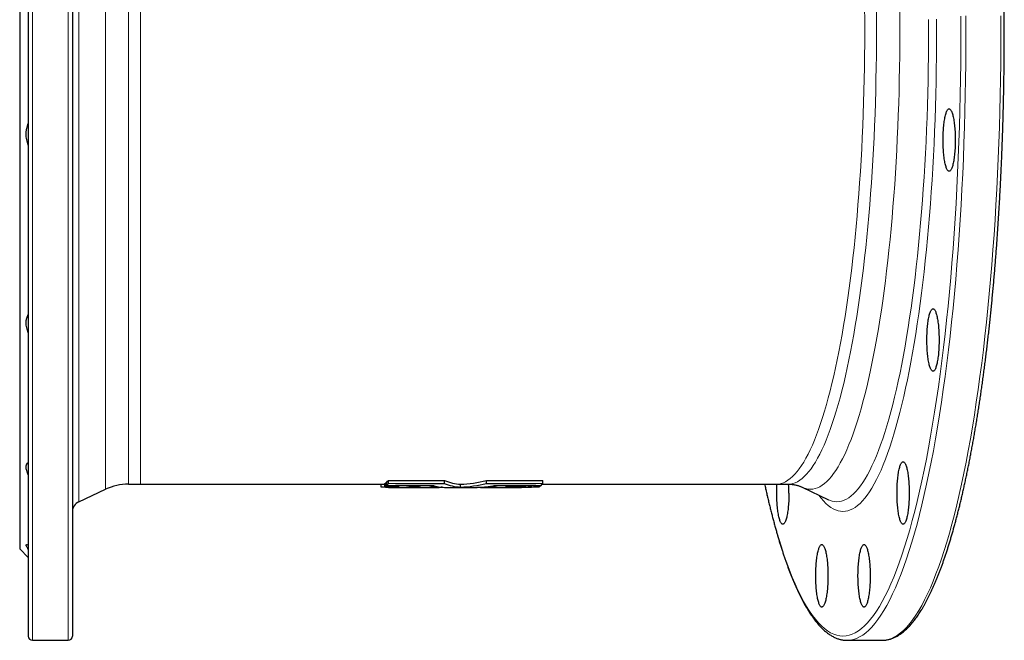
# Model space of a CAD drawing. Header units: millimetres. Extents: x -104 to 1086, y -338 to 935.
# Tile 1 of 3: x -104 to 353, y -338 to -50. Entities that reach past the tile are written whole.
import ezdxf

# ---------------------------------------------------------------- set-up
doc = ezdxf.new("R2010")
doc.units = ezdxf.units.MM

msp = doc.modelspace()

# ---------------------------------------------------------------- linework, layer by layer
at = {"color": 7, "linetype": 'Continuous', "lineweight": 25}
for p, q in [((-99.88, 224.82), (-99.88, -55.68)), ((-79.38, 224.82), (-79.38, -55.68)), ((-103.88, 184.32), (-103.88, -55.68)), ((-103.88, -55.68), (-103.88, -295.68)), ((-99.88, -55.68), (-99.88, -336.18)), ((-79.38, -55.68), (-79.38, -336.18)), ((66.22, -264.98), (66.49, -264.98)), ((66.22, -266.49), (66.22, -264.98)), ((66.49, -266.25), (66.49, -264.74)), ((67.19, -265.45), (67.19, -263.94)), ((93.29, -265.5), (93.29, -263.99)), ((112.74, -265.5), (112.74, -263.99)), ((138.84, -265.45), (138.84, -263.94)), ((-76.49, -273.84), (-64.03, -268.03)), ((-53.46, -265.68), (-47.89, -265.68)), ((-47.89, -265.68), (65.55, -265.68)), ((63.83, -267.06), (63.83, -265.68)), ((65.55, -266.93), (65.55, -265.43)), ((65.55, -266.93), (72.26, -266.94)), ((67.33, -267.18), (90.79, -267.18)), ((75.62, -267.17), (82.33, -267.17)), ((85.63, -266.51), (85.63, -266.27)), ((93.73, -267.18), (107.08, -267.18)), ((100.66, -267.17), (100.66, -265.67)), ((110.01, -267.18), (117.62, -267.18)), ((117.62, -267.17), (118.65, -267.17)), ((118.46, -266.51), (118.46, -266.28)), ((118.65, -267.17), (120, -267.17)), ((120, -267.18), (128.96, -267.18)), ((126.11, -266.51), (126.11, -266.26)), ((131.05, -266.5), (131.05, -266.26)), ((133.77, -267.06), (133.77, -267.03)), ((135.15, -266.94), (137.2, -266.93)), ((137.87, -266.49), (137.87, -266.25)), ((138.65, -265.68), (247.28, -265.68)), ((247.28, -265.68), (252.74, -265.68)), ((259.26, -267.11), (271.38, -272.9)), ((271.38, -272.9), (271.39, -272.9)), ((-103.88, -295.68), (-99.88, -299.68)), ((-97.88, -338.18), (-81.38, -338.18)), ((280.12, -338.18), (296.3, -338.18)), ((296.3, -338.18), (296.52, -338.18))]:
    msp.add_line(p, q, dxfattribs=at)
at = {"color": 8, "linetype": 'Continuous', "lineweight": 18}
for p, q in [((-97.88, 226.82), (-97.88, -55.68)), ((-81.38, 226.82), (-81.38, -55.68)), ((-76.49, 162.47), (-76.49, -55.68)), ((-64.03, -268.03), (-64.03, 156.66)), ((-53.46, 154.32), (-53.46, -265.68)), ((-47.89, 154.32), (-47.89, -55.68)), ((-97.88, -55.68), (-97.88, -338.18)), ((-81.38, -55.68), (-81.38, -338.18)), ((-76.49, -55.68), (-76.49, -273.84)), ((-47.89, -55.68), (-47.89, -265.68))]:
    msp.add_line(p, q, dxfattribs=at)
at = {"color": 8, "linetype": 'Continuous', "lineweight": 18, "flags": 128}
for points in [[(252.74, -265.68), (253.81, -265.61), (254.88, -265.4), (255.95, -265.04), (257.02, -264.53), (258.09, -263.89), (259.15, -263.1), (260.2, -262.17), (261.26, -261.1), (262.3, -259.88), (263.34, -258.53), (264.37, -257.04), (265.4, -255.41), (266.41, -253.64), (267.42, -251.74), (268.42, -249.7), (269.4, -247.53), (270.38, -245.23), (271.34, -242.8), (272.29, -240.24), (273.22, -237.55), (274.14, -234.74), (275.05, -231.81), (275.94, -228.75), (276.82, -225.58), (277.68, -222.29), (278.52, -218.89), (279.35, -215.37), (280.15, -211.75), (280.94, -208.01), (281.71, -204.18), (282.46, -200.24), (283.18, -196.2), (283.89, -192.07), (284.58, -187.84), (285.24, -183.52), (285.88, -179.12), (286.5, -174.63), (287.1, -170.06), (287.67, -165.41), (288.22, -160.68), (288.74, -155.89), (289.24, -151.02), (289.72, -146.09), (290.16, -141.1), (290.59, -136.05), (290.99, -130.94), (291.36, -125.78), (291.7, -120.58), (292.02, -115.33), (292.31, -110.04), (292.57, -104.71), (292.81, -99.35), (293.02, -93.95), (293.2, -88.54), (293.36, -83.1), (293.48, -77.64), (293.58, -72.16), (293.65, -66.68), (293.69, -61.18), (293.71, -55.68), (293.69, -50.19), (293.65, -44.69)], [(304.47, -44.57), (304.51, -50.13), (304.53, -55.68), (304.51, -61.24), (304.47, -66.8), (304.4, -72.34), (304.3, -77.88), (304.17, -83.4), (304.02, -88.9), (303.83, -94.38), (303.62, -99.83), (303.38, -105.26), (303.11, -110.64), (302.82, -115.99), (302.5, -121.3), (302.15, -126.57), (301.77, -131.78), (301.37, -136.94), (300.94, -142.05), (300.49, -147.1), (300.01, -152.09), (299.51, -157.01), (298.98, -161.86), (298.42, -166.63), (297.84, -171.33), (297.24, -175.96), (296.61, -180.5), (295.97, -184.95), (295.29, -189.32), (294.6, -193.59), (293.89, -197.77), (293.15, -201.85), (292.39, -205.83), (291.62, -209.71), (290.82, -213.49), (290, -217.15), (289.17, -220.71), (288.32, -224.15), (287.45, -227.47), (286.56, -230.68), (285.66, -233.77), (284.75, -236.74), (283.81, -239.58), (282.87, -242.29), (281.91, -244.88), (280.93, -247.34), (279.95, -249.67), (278.95, -251.86), (277.95, -253.92), (276.93, -255.85), (275.9, -257.63), (274.87, -259.28), (273.82, -260.79), (272.77, -262.16), (271.71, -263.39), (270.65, -264.47), (269.58, -265.41), (268.51, -266.21), (267.43, -266.86), (266.35, -267.37), (265.27, -267.74), (264.18, -267.95), (263.1, -268.03), (262.02, -267.95), (260.93, -267.74), (259.85, -267.37), (259.26, -267.11)], [(288.19, -44.69), (288.23, -50.19), (288.25, -55.68)], [(241.88, -265.68), (242.62, -268.98), (243.72, -273.67), (244.84, -278.22), (245.99, -282.61), (247.16, -286.85), (248.35, -290.93), (249.56, -294.85), (250.79, -298.6), (252.04, -302.19), (253.31, -305.61), (254.6, -308.86), (255.9, -311.93), (257.21, -314.83), (258.54, -317.55), (259.89, -320.1), (261.24, -322.46), (262.61, -324.63), (263.99, -326.63), (265.38, -328.43), (266.78, -330.06), (268.18, -331.49), (269.59, -332.73), (271.01, -333.78), (272.44, -334.65), (273.86, -335.32), (275.29, -335.8), (276.72, -336.09), (278.16, -336.18), (279.59, -336.09), (281.02, -335.8), (282.45, -335.32), (283.88, -334.65), (285.3, -333.78), (286.72, -332.73), (288.13, -331.49), (289.53, -330.06), (290.93, -328.43), (292.32, -326.63), (293.7, -324.63), (295.07, -322.46), (296.42, -320.1), (297.77, -317.55), (299.1, -314.83), (300.41, -311.93), (301.71, -308.86), (303, -305.61), (304.27, -302.19), (305.52, -298.6), (306.75, -294.85), (307.96, -290.93), (309.15, -286.85), (310.32, -282.61), (311.47, -278.22), (312.59, -273.67), (313.69, -268.98), (314.77, -264.14), (315.82, -259.15), (316.85, -254.03), (317.85, -248.77), (318.82, -243.38), (319.77, -237.85), (320.68, -232.21), (321.57, -226.44), (322.43, -220.56), (323.25, -214.56), (324.05, -208.46), (324.81, -202.25), (325.55, -195.93), (326.25, -189.53), (326.91, -183.03), (327.55, -176.44), (328.15, -169.77), (328.71, -163.03), (329.24, -156.21), (329.74, -149.32), (330.2, -142.36), (330.62, -135.35), (331.01, -128.28), (331.37, -121.17), (331.68, -114), (331.96, -106.8), (332.2, -99.56), (332.41, -92.3), (332.58, -85), (332.71, -77.69), (332.8, -70.36), (332.86, -63.03), (332.88, -55.68), (332.86, -48.34)], [(266.89, -270.76), (266.91, -270.78), (268.01, -272.22), (269.12, -273.5), (270.24, -274.64), (271.36, -275.63), (272.48, -276.46), (273.61, -277.15), (274.75, -277.68), (275.88, -278.06), (277.02, -278.29), (278.16, -278.37), (279.29, -278.29), (280.43, -278.06), (281.56, -277.68), (282.7, -277.15), (283.83, -276.46), (284.95, -275.63), (286.07, -274.64), (287.19, -273.5), (288.3, -272.22), (289.4, -270.78), (290.49, -269.2), (291.58, -267.47), (292.66, -265.6), (293.72, -263.58), (294.78, -261.42), (295.83, -259.12), (296.86, -256.68), (297.88, -254.1), (298.88, -251.38), (299.88, -248.54), (300.85, -245.56), (301.82, -242.44), (302.76, -239.21), (303.69, -235.84), (304.6, -232.35), (305.5, -228.74), (306.37, -225.02), (307.22, -221.17), (308.06, -217.21), (308.87, -213.15), (309.67, -208.97), (310.44, -204.69), (311.19, -200.31), (311.92, -195.83), (312.62, -191.25), (313.3, -186.58), (313.96, -181.82), (314.59, -176.97), (315.2, -172.04), (315.78, -167.03), (316.33, -161.94), (316.86, -156.78), (317.37, -151.55), (317.84, -146.26), (318.29, -140.9), (318.71, -135.49), (319.11, -130.02), (319.47, -124.5), (319.81, -118.93), (320.12, -113.32), (320.4, -107.67), (320.65, -101.98), (320.87, -96.27), (321.06, -90.52), (321.23, -84.75), (321.36, -78.96), (321.46, -73.16), (321.54, -67.34), (321.58, -61.51), (321.6, -55.68), (321.58, -49.86)], [(271.39, -272.9), (271.98, -273.17), (273.1, -273.54), (274.21, -273.76), (275.32, -273.84), (276.44, -273.76), (277.55, -273.54), (278.66, -273.17), (279.77, -272.64), (280.88, -271.97), (281.98, -271.15), (283.08, -270.19), (284.17, -269.07), (285.26, -267.81), (286.34, -266.41), (287.41, -264.85), (288.48, -263.16), (289.53, -261.33), (290.58, -259.35), (291.61, -257.23), (292.63, -254.98), (293.65, -252.59), (294.65, -250.06), (295.63, -247.4), (296.6, -244.61), (297.56, -241.69), (298.5, -238.64), (299.43, -235.47), (300.34, -232.17), (301.23, -228.76), (302.11, -225.22), (302.96, -221.57), (303.8, -217.8), (304.62, -213.93), (305.42, -209.94), (306.2, -205.85), (306.95, -201.66), (307.69, -197.36), (308.4, -192.97), (309.09, -188.49), (309.76, -183.91), (310.4, -179.25), (311.02, -174.5), (311.61, -169.67), (312.18, -164.76), (312.73, -159.78), (313.24, -154.72), (313.74, -149.6), (314.2, -144.42), (314.64, -139.17), (315.06, -133.86), (315.44, -128.51), (315.8, -123.1), (316.13, -117.64), (316.43, -112.15), (316.71, -106.61), (316.95, -101.04), (317.17, -95.44), (317.36, -89.81), (317.52, -84.16), (317.65, -78.49), (317.75, -72.8), (317.83, -67.1), (317.87, -61.4), (317.88, -55.68), (317.87, -49.97)], [(280.33, -338.18), (281.56, -338.09), (283, -337.8), (284.44, -337.31), (285.88, -336.64), (287.31, -335.77), (288.74, -334.71), (290.16, -333.45), (291.58, -332.01), (292.98, -330.38), (294.38, -328.56), (295.77, -326.55), (297.15, -324.36), (298.51, -321.98), (299.87, -319.42), (301.21, -316.68), (302.53, -313.76), (303.84, -310.67), (305.14, -307.39), (306.41, -303.95), (307.67, -300.34), (308.91, -296.56), (310.13, -292.61), (311.33, -288.5), (312.51, -284.23), (313.67, -279.81), (314.8, -275.23), (315.91, -270.5), (316.99, -265.62), (318.05, -260.6), (319.09, -255.44), (320.09, -250.14), (321.07, -244.71), (322.02, -239.15), (322.95, -233.47), (323.84, -227.66), (324.7, -221.73), (325.54, -215.69), (326.34, -209.55), (327.11, -203.29), (327.85, -196.93), (328.55, -190.48), (329.22, -183.94), (329.86, -177.3), (330.46, -170.59), (331.03, -163.79), (331.57, -156.92), (332.07, -149.99), (332.53, -142.98), (332.96, -135.92), (333.35, -128.8), (333.71, -121.63), (334.03, -114.42), (334.31, -107.17), (334.55, -99.88), (334.76, -92.56), (334.93, -85.21), (335.06, -77.85), (335.15, -70.47), (335.21, -63.08), (335.23, -55.68), (335.21, -48.29)], [(296.52, -338.18), (297.74, -338.09), (299.18, -337.8), (300.62, -337.31), (302.06, -336.64), (303.49, -335.77), (304.92, -334.71), (306.34, -333.45), (307.76, -332.01), (309.17, -330.38), (310.56, -328.56), (311.95, -326.55), (313.33, -324.36), (314.7, -321.98), (316.05, -319.42), (317.39, -316.68), (318.72, -313.76), (320.03, -310.67), (321.32, -307.39), (322.6, -303.95), (323.86, -300.34), (325.1, -296.56), (326.32, -292.61), (327.52, -288.5), (328.69, -284.23), (329.85, -279.81), (330.98, -275.23), (332.09, -270.5), (333.18, -265.62), (334.24, -260.6), (335.27, -255.44), (336.28, -250.14), (337.26, -244.71), (338.21, -239.15), (339.13, -233.47), (340.02, -227.66), (340.89, -221.73), (341.72, -215.69), (342.52, -209.55), (343.29, -203.29), (344.03, -196.93), (344.73, -190.48), (345.41, -183.94), (346.04, -177.3), (346.65, -170.59), (347.22, -163.79), (347.75, -156.92), (348.25, -149.99), (348.72, -142.98), (349.14, -135.92), (349.53, -128.8), (349.89, -121.63), (350.21, -114.42), (350.49, -107.17), (350.73, -99.88), (350.94, -92.56), (351.11, -85.21), (351.24, -77.85), (351.34, -70.47), (351.39, -63.08), (351.41, -55.68), (351.39, -48.29)], [(288.25, -55.68), (288.23, -61.18), (288.19, -66.68), (288.12, -72.16), (288.02, -77.64), (287.9, -83.1), (287.74, -88.54), (287.56, -93.95), (287.35, -99.35), (287.11, -104.71), (286.85, -110.04), (286.56, -115.33), (286.24, -120.58), (285.9, -125.78), (285.53, -130.94), (285.13, -136.05), (284.7, -141.1), (284.26, -146.09), (283.78, -151.02), (283.28, -155.89), (282.76, -160.68), (282.21, -165.41), (281.64, -170.06), (281.04, -174.63), (280.42, -179.12), (279.78, -183.52), (279.12, -187.84), (278.43, -192.07), (277.72, -196.2), (277, -200.24), (276.25, -204.18), (275.48, -208.01), (274.69, -211.75), (273.88, -215.37), (273.06, -218.89), (272.22, -222.29), (271.36, -225.58), (270.48, -228.75), (269.59, -231.81), (268.68, -234.74), (267.76, -237.55), (266.83, -240.24), (265.88, -242.8), (264.92, -245.23), (263.94, -247.53), (262.96, -249.7), (261.96, -251.74), (260.95, -253.64), (259.94, -255.41), (258.91, -257.04), (257.88, -258.53), (256.84, -259.88), (255.8, -261.1), (254.74, -262.17), (253.69, -263.1), (252.63, -263.89), (251.56, -264.53), (250.49, -265.04), (249.42, -265.4), (248.35, -265.61), (247.28, -265.68)]]:
    msp.add_lwpolyline(points, dxfattribs=at)
at = {"color": 7, "linetype": 'Continuous', "lineweight": 25, "flags": 128}
for points in [[(330.25, -105.92), (330.25, -106.73), (330.24, -107.53), (330.22, -108.33), (330.18, -109.12), (330.15, -109.9), (330.1, -110.67), (330.04, -111.42), (329.98, -112.16), (329.91, -112.88), (329.83, -113.57), (329.74, -114.25), (329.65, -114.89), (329.55, -115.51), (329.44, -116.1), (329.33, -116.66), (329.21, -117.18), (329.08, -117.67), (328.95, -118.13), (328.82, -118.54), (328.68, -118.92), (328.54, -119.26), (328.39, -119.55), (328.24, -119.81), (328.09, -120.02), (327.93, -120.18), (327.78, -120.31), (327.62, -120.39), (327.46, -120.42), (327.31, -120.41), (327.15, -120.35), (326.99, -120.25), (326.84, -120.11), (326.69, -119.92), (326.54, -119.69), (326.39, -119.41), (326.24, -119.09), (326.1, -118.74), (325.97, -118.34), (325.83, -117.91), (325.71, -117.43), (325.58, -116.93), (325.47, -116.39), (325.36, -115.81), (325.25, -115.21), (325.16, -114.57), (325.07, -113.91), (324.98, -113.23), (324.91, -112.52), (324.84, -111.79), (324.78, -111.05), (324.73, -110.29), (324.68, -109.51), (324.65, -108.72), (324.62, -107.93), (324.61, -107.13), (324.6, -106.32), (324.6, -105.52), (324.61, -104.71), (324.62, -103.91), (324.65, -103.12), (324.68, -102.33), (324.73, -101.55), (324.78, -100.79), (324.84, -100.05), (324.91, -99.32), (324.98, -98.61), (325.07, -97.93), (325.16, -97.27), (325.25, -96.63), (325.36, -96.03), (325.47, -95.46), (325.58, -94.91), (325.71, -94.41), (325.83, -93.93), (325.97, -93.5), (326.1, -93.1), (326.24, -92.75), (326.39, -92.43), (326.54, -92.16), (326.69, -91.92), (326.84, -91.73), (326.99, -91.59), (327.15, -91.49), (327.31, -91.43), (327.46, -91.42), (327.62, -91.46), (327.78, -91.53), (327.93, -91.66), (328.09, -91.82), (328.24, -92.03), (328.39, -92.29), (328.54, -92.58), (328.68, -92.92), (328.82, -93.3), (328.95, -93.71), (329.08, -94.17), (329.21, -94.66), (329.33, -95.18), (329.44, -95.74), (329.55, -96.33), (329.65, -96.95), (329.74, -97.59), (329.83, -98.27), (329.91, -98.96), (329.98, -99.68), (330.04, -100.42), (330.1, -101.17), (330.15, -101.94), (330.18, -102.72), (330.22, -103.51), (330.24, -104.31), (330.25, -105.11), (330.25, -105.92)], [(322.75, -198.74), (322.75, -199.55), (322.74, -200.35), (322.71, -201.15), (322.68, -201.94), (322.64, -202.72), (322.6, -203.49), (322.54, -204.25), (322.48, -204.98), (322.41, -205.7), (322.33, -206.4), (322.24, -207.07), (322.15, -207.72), (322.05, -208.34), (321.94, -208.93), (321.83, -209.48), (321.71, -210.01), (321.58, -210.5), (321.45, -210.95), (321.32, -211.37), (321.18, -211.74), (321.03, -212.08), (320.89, -212.38), (320.74, -212.63), (320.59, -212.84), (320.43, -213.01), (320.28, -213.13), (320.12, -213.21), (319.96, -213.24), (319.81, -213.23), (319.65, -213.18), (319.49, -213.07), (319.34, -212.93), (319.19, -212.74), (319.04, -212.51), (318.89, -212.23), (318.74, -211.92), (318.6, -211.56), (318.47, -211.16), (318.33, -210.73), (318.21, -210.26), (318.08, -209.75), (317.97, -209.21), (317.86, -208.63), (317.75, -208.03), (317.65, -207.4), (317.56, -206.74), (317.48, -206.05), (317.41, -205.34), (317.34, -204.62), (317.28, -203.87), (317.23, -203.11), (317.18, -202.33), (317.15, -201.55), (317.12, -200.75), (317.11, -199.95), (317.1, -199.15), (317.1, -198.34), (317.11, -197.54), (317.12, -196.73), (317.15, -195.94), (317.18, -195.15), (317.23, -194.38), (317.28, -193.62), (317.34, -192.87), (317.41, -192.14), (317.48, -191.44), (317.56, -190.75), (317.65, -190.09), (317.75, -189.46), (317.86, -188.85), (317.97, -188.28), (318.08, -187.74), (318.21, -187.23), (318.33, -186.76), (318.47, -186.32), (318.6, -185.93), (318.74, -185.57), (318.89, -185.25), (319.04, -184.98), (319.19, -184.75), (319.34, -184.56), (319.49, -184.41), (319.65, -184.31), (319.81, -184.26), (319.96, -184.25), (320.12, -184.28), (320.28, -184.36), (320.43, -184.48), (320.59, -184.65), (320.74, -184.86), (320.89, -185.11), (321.03, -185.41), (321.18, -185.74), (321.32, -186.12), (321.45, -186.54), (321.58, -186.99), (321.71, -187.48), (321.83, -188), (321.94, -188.56), (322.05, -189.15), (322.15, -189.77), (322.24, -190.42), (322.33, -191.09), (322.41, -191.79), (322.48, -192.5), (322.54, -193.24), (322.6, -194), (322.64, -194.76), (322.68, -195.55), (322.71, -196.34), (322.74, -197.13), (322.75, -197.94), (322.75, -198.74)], [(308.89, -269.79), (308.89, -270.59), (308.88, -271.4), (308.85, -272.2), (308.82, -272.99), (308.78, -273.77), (308.74, -274.54), (308.68, -275.29), (308.62, -276.03), (308.55, -276.75), (308.47, -277.44), (308.38, -278.11), (308.29, -278.76), (308.19, -279.38), (308.08, -279.97), (307.97, -280.53), (307.85, -281.05), (307.72, -281.54), (307.59, -282), (307.46, -282.41), (307.32, -282.79), (307.17, -283.13), (307.03, -283.42), (306.88, -283.67), (306.73, -283.89), (306.57, -284.05), (306.42, -284.17), (306.26, -284.25), (306.1, -284.29), (305.95, -284.28), (305.79, -284.22), (305.63, -284.12), (305.48, -283.97), (305.33, -283.79), (305.18, -283.55), (305.03, -283.28), (304.88, -282.96), (304.74, -282.61), (304.61, -282.21), (304.47, -281.77), (304.35, -281.3), (304.22, -280.79), (304.11, -280.25), (304, -279.68), (303.89, -279.07), (303.79, -278.44), (303.7, -277.78), (303.62, -277.1), (303.55, -276.39), (303.48, -275.66), (303.42, -274.92), (303.37, -274.15), (303.32, -273.38), (303.29, -272.59), (303.26, -271.8), (303.25, -271), (303.24, -270.19), (303.24, -269.39), (303.25, -268.58), (303.26, -267.78), (303.29, -266.98), (303.32, -266.2), (303.37, -265.42), (303.42, -264.66), (303.48, -263.92), (303.55, -263.19), (303.62, -262.48), (303.7, -261.8), (303.79, -261.14), (303.89, -260.5), (304, -259.9), (304.11, -259.32), (304.22, -258.78), (304.35, -258.27), (304.47, -257.8), (304.61, -257.37), (304.74, -256.97), (304.88, -256.61), (305.03, -256.3), (305.18, -256.02), (305.33, -255.79), (305.48, -255.6), (305.63, -255.46), (305.79, -255.36), (305.95, -255.3), (306.1, -255.29), (306.26, -255.32), (306.42, -255.4), (306.57, -255.52), (306.73, -255.69), (306.88, -255.9), (307.03, -256.15), (307.17, -256.45), (307.32, -256.79), (307.46, -257.16), (307.59, -257.58), (307.72, -258.03), (307.85, -258.52), (307.97, -259.05), (308.08, -259.61), (308.19, -260.2), (308.29, -260.82), (308.38, -261.46), (308.47, -262.13), (308.55, -262.83), (308.62, -263.55), (308.68, -264.29), (308.74, -265.04), (308.78, -265.81), (308.82, -266.59), (308.85, -267.38), (308.88, -268.18), (308.89, -268.98), (308.89, -269.79)], [(253.07, -269.79), (253.07, -270.59), (253.06, -271.4), (253.04, -272.2), (253, -272.99), (252.97, -273.77), (252.92, -274.54), (252.86, -275.29), (252.8, -276.03), (252.73, -276.75), (252.65, -277.44), (252.56, -278.11), (252.47, -278.76), (252.37, -279.38), (252.26, -279.97), (252.15, -280.53), (252.03, -281.05), (251.9, -281.54), (251.77, -282), (251.64, -282.41), (251.5, -282.79), (251.36, -283.13), (251.21, -283.42), (251.06, -283.67), (250.91, -283.89), (250.75, -284.05), (250.6, -284.17), (250.44, -284.25), (250.28, -284.29), (250.13, -284.28), (249.97, -284.22), (249.81, -284.12), (249.66, -283.97), (249.51, -283.79), (249.36, -283.55), (249.21, -283.28), (249.06, -282.96), (248.92, -282.61), (248.79, -282.21), (248.65, -281.77), (248.53, -281.3), (248.4, -280.79), (248.29, -280.25), (248.18, -279.68), (248.07, -279.07), (247.98, -278.44), (247.89, -277.78), (247.8, -277.1), (247.73, -276.39), (247.66, -275.66), (247.6, -274.92), (247.55, -274.15), (247.5, -273.38), (247.47, -272.59), (247.44, -271.8), (247.43, -271), (247.42, -270.19), (247.42, -269.39), (247.43, -268.58), (247.44, -267.78), (247.47, -266.98), (247.5, -266.2), (247.53, -265.68)], [(271.18, -308.24), (271.18, -309.04), (271.17, -309.85), (271.14, -310.64), (271.11, -311.44), (271.07, -312.22), (271.03, -312.99), (270.97, -313.74), (270.91, -314.48), (270.84, -315.19), (270.76, -315.89), (270.67, -316.56), (270.58, -317.21), (270.48, -317.83), (270.37, -318.42), (270.26, -318.98), (270.14, -319.5), (270.01, -319.99), (269.88, -320.44), (269.75, -320.86), (269.61, -321.24), (269.46, -321.57), (269.32, -321.87), (269.17, -322.12), (269.02, -322.33), (268.86, -322.5), (268.71, -322.62), (268.55, -322.7), (268.39, -322.74), (268.24, -322.72), (268.08, -322.67), (267.92, -322.57), (267.77, -322.42), (267.62, -322.23), (267.47, -322), (267.32, -321.73), (267.17, -321.41), (267.03, -321.05), (266.9, -320.66), (266.76, -320.22), (266.64, -319.75), (266.51, -319.24), (266.4, -318.7), (266.29, -318.13), (266.18, -317.52), (266.08, -316.89), (265.99, -316.23), (265.91, -315.55), (265.84, -314.84), (265.77, -314.11), (265.71, -313.36), (265.66, -312.6), (265.61, -311.83), (265.58, -311.04), (265.55, -310.25), (265.54, -309.44), (265.53, -308.64), (265.53, -307.83), (265.54, -307.03), (265.55, -306.23), (265.58, -305.43), (265.61, -304.65), (265.66, -303.87), (265.71, -303.11), (265.77, -302.36), (265.84, -301.64), (265.91, -300.93), (265.99, -300.24), (266.08, -299.58), (266.18, -298.95), (266.29, -298.35), (266.4, -297.77), (266.51, -297.23), (266.64, -296.72), (266.76, -296.25), (266.9, -295.82), (267.03, -295.42), (267.17, -295.06), (267.32, -294.75), (267.47, -294.47), (267.62, -294.24), (267.77, -294.05), (267.92, -293.91), (268.08, -293.81), (268.24, -293.75), (268.39, -293.74), (268.55, -293.77), (268.71, -293.85), (268.86, -293.97), (269.02, -294.14), (269.17, -294.35), (269.32, -294.6), (269.46, -294.9), (269.61, -295.24), (269.75, -295.61), (269.88, -296.03), (270.01, -296.48), (270.14, -296.97), (270.26, -297.5), (270.37, -298.06), (270.48, -298.64), (270.58, -299.26), (270.67, -299.91), (270.76, -300.58), (270.84, -301.28), (270.91, -302), (270.97, -302.73), (271.03, -303.49), (271.07, -304.26), (271.11, -305.04), (271.14, -305.83), (271.17, -306.63), (271.18, -307.43), (271.18, -308.24)], [(290.78, -308.24), (290.78, -309.04), (290.77, -309.85), (290.75, -310.64), (290.71, -311.44), (290.68, -312.22), (290.63, -312.99), (290.57, -313.74), (290.51, -314.48), (290.44, -315.19), (290.36, -315.89), (290.27, -316.56), (290.18, -317.21), (290.08, -317.83), (289.97, -318.42), (289.86, -318.98), (289.74, -319.5), (289.61, -319.99), (289.48, -320.44), (289.35, -320.86), (289.21, -321.24), (289.07, -321.57), (288.92, -321.87), (288.77, -322.12), (288.62, -322.33), (288.46, -322.5), (288.31, -322.62), (288.15, -322.7), (287.99, -322.74), (287.84, -322.72), (287.68, -322.67), (287.52, -322.57), (287.37, -322.42), (287.22, -322.23), (287.07, -322), (286.92, -321.73), (286.77, -321.41), (286.63, -321.05), (286.5, -320.66), (286.36, -320.22), (286.24, -319.75), (286.11, -319.24), (286, -318.7), (285.89, -318.13), (285.78, -317.52), (285.69, -316.89), (285.6, -316.23), (285.51, -315.55), (285.44, -314.84), (285.37, -314.11), (285.31, -313.36), (285.26, -312.6), (285.21, -311.83), (285.18, -311.04), (285.15, -310.25), (285.14, -309.44), (285.13, -308.64), (285.13, -307.83), (285.14, -307.03), (285.15, -306.23), (285.18, -305.43), (285.21, -304.65), (285.26, -303.87), (285.31, -303.11), (285.37, -302.36), (285.44, -301.64), (285.51, -300.93), (285.6, -300.24), (285.69, -299.58), (285.78, -298.95), (285.89, -298.35), (286, -297.77), (286.11, -297.23), (286.24, -296.72), (286.36, -296.25), (286.5, -295.82), (286.63, -295.42), (286.77, -295.06), (286.92, -294.75), (287.07, -294.47), (287.22, -294.24), (287.37, -294.05), (287.52, -293.91), (287.68, -293.81), (287.84, -293.75), (287.99, -293.74), (288.15, -293.77), (288.31, -293.85), (288.46, -293.97), (288.62, -294.14), (288.77, -294.35), (288.92, -294.6), (289.07, -294.9), (289.21, -295.24), (289.35, -295.61), (289.48, -296.03), (289.61, -296.48), (289.74, -296.97), (289.86, -297.5), (289.97, -298.06), (290.08, -298.64), (290.18, -299.26), (290.27, -299.91), (290.36, -300.58), (290.44, -301.28), (290.51, -302), (290.57, -302.73), (290.63, -303.49), (290.68, -304.26), (290.71, -305.04), (290.75, -305.83), (290.77, -306.63), (290.78, -307.43), (290.78, -308.24)], [(279.88, -338.18), (280.12, -338.18), (280.33, -338.18)]]:
    msp.add_lwpolyline(points, dxfattribs=at)
at = {"color": 7, "linetype": 'Continuous', "lineweight": 25}
for centre, radius, start, end in [((-53.46, -290.68), 25, 90, 115), ((181.67, -269.75), 71.4, 359.967, 3.2564), ((-74.38, -278.37), 5, 115, 180), ((-97.88, -336.18), 2, 180, 270), ((-81.38, -336.18), 2, 270, 0)]:
    msp.add_arc(centre, radius, start, end, dxfattribs=at)
for points, knots in [([(296.56, -338.18), (296.57, -338.18), (296.82, -338.18), (297.3, -338.15), (298.02, -338.08), (298.73, -337.96), (299.44, -337.8), (300.15, -337.6), (300.87, -337.36), (301.58, -337.08), (302.29, -336.76), (303, -336.4), (303.71, -336), (304.41, -335.55), (305.12, -335.06), (305.83, -334.53), (306.53, -333.95), (307.23, -333.34), (307.93, -332.68), (308.62, -331.98), (309.31, -331.24), (310, -330.46), (310.68, -329.64), (311.36, -328.78), (312.03, -327.88), (312.7, -326.94), (313.36, -325.97), (314.02, -324.95), (314.68, -323.9), (315.33, -322.81), (315.98, -321.68), (316.62, -320.52), (317.26, -319.31), (317.89, -318.07), (318.52, -316.8), (319.15, -315.49), (319.77, -314.14), (320.39, -312.75), (321, -311.33), (321.61, -309.88), (322.21, -308.38), (322.81, -306.86), (323.41, -305.29), (324, -303.7), (324.58, -302.06), (325.17, -300.4), (325.74, -298.69), (326.32, -296.96), (326.89, -295.19), (327.45, -293.39), (328.01, -291.55), (328.56, -289.68), (329.11, -287.78), (329.66, -285.84), (330.2, -283.87), (330.73, -281.87), (331.27, -279.84), (331.79, -277.77), (332.31, -275.68), (332.83, -273.55), (333.34, -271.39), (333.84, -269.21), (334.34, -266.99), (334.83, -264.74), (335.32, -262.46), (335.81, -260.15), (336.28, -257.82), (336.76, -255.45), (337.22, -253.06), (337.68, -250.64), (338.14, -248.19), (338.59, -245.71), (339.03, -243.21), (339.47, -240.68), (339.9, -238.12), (340.32, -235.54), (340.74, -232.93), (341.15, -230.29), (341.56, -227.64), (341.96, -224.95), (342.35, -222.25), (342.74, -219.52), (343.12, -216.76), (343.49, -213.99), (343.86, -211.19), (344.22, -208.36), (344.58, -205.52), (344.93, -202.66), (345.27, -199.77), (345.6, -196.86), (345.93, -193.94), (346.25, -190.99), (346.56, -188.03), (346.87, -185.04), (347.17, -182.04), (347.46, -179.02), (347.74, -175.98), (348.02, -172.93), (348.29, -169.85), (348.56, -166.76), (348.81, -163.66), (349.06, -160.54), (349.3, -157.41), (349.54, -154.26), (349.77, -151.09), (349.99, -147.92), (350.2, -144.73), (350.4, -141.52), (350.6, -138.31), (350.79, -135.08), (350.97, -131.84), (351.15, -128.59), (351.31, -125.33), (351.47, -122.06), (351.62, -118.79), (351.77, -115.5), (351.9, -112.2), (352.03, -108.9), (352.15, -105.58), (352.27, -102.26), (352.37, -98.94), (352.47, -95.61), (352.56, -92.27), (352.64, -88.93), (352.71, -85.58), (352.78, -82.23), (352.84, -78.87), (352.89, -75.51), (352.93, -72.15), (352.96, -68.78), (352.99, -65.42), (353.01, -62.05), (353.02, -58.68), (353.02, -55.31), (353.02, -51.94), (353.01, -48.57), (352.99, -45.21), (352.96, -41.84), (352.92, -38.48), (352.88, -35.12), (352.82, -31.76), (352.76, -28.4), (352.7, -25.05), (352.62, -21.7), (352.54, -18.36), (352.45, -15.03), (352.35, -11.69), (352.24, -8.37), (352.13, -5.05), (352, -1.74), (351.87, 1.56), (351.74, 4.86), (351.59, 8.14), (351.44, 11.42), (351.28, 14.69), (351.11, 17.94), (350.93, 21.19), (350.75, 24.43), (350.56, 27.65), (350.36, 30.86), (350.15, 34.06), (349.94, 37.25), (349.72, 40.42), (349.49, 43.58), (349.25, 46.73), (349.01, 49.86), (348.76, 52.98), (348.5, 56.08), (348.23, 59.16), (347.96, 62.23), (347.68, 65.28), (347.4, 68.32), (347.1, 71.33), (346.8, 74.33), (346.49, 77.31), (346.18, 80.27), (345.86, 83.22), (345.53, 86.14), (345.19, 89.04), (344.85, 91.92), (344.5, 94.78), (344.14, 97.62), (343.78, 100.43), (343.41, 103.23), (343.04, 106), (342.65, 108.75), (342.27, 111.47), (341.87, 114.18), (341.47, 116.85), (341.06, 119.51), (340.65, 122.13), (340.23, 124.74), (339.8, 127.31), (339.37, 129.86), (338.93, 132.39), (338.49, 134.88), (338.04, 137.35), (337.58, 139.8), (337.12, 142.21), (336.65, 144.6), (336.18, 146.96), (335.7, 149.29), (335.22, 151.59), (334.73, 153.86), (334.23, 156.1), (333.73, 158.31), (333.23, 160.49), (332.72, 162.64), (332.2, 164.76), (331.68, 166.85), (331.15, 168.91), (330.62, 170.93), (330.08, 172.93), (329.54, 174.89), (329, 176.82), (328.45, 178.71), (327.89, 180.57), (327.33, 182.4), (326.77, 184.2), (326.2, 185.96), (325.62, 187.69), (325.04, 189.38), (324.46, 191.04), (323.87, 192.66), (323.28, 194.25), (322.69, 195.81), (322.09, 197.33), (321.48, 198.81), (320.87, 200.26), (320.26, 201.67), (319.64, 203.04), (319.02, 204.38), (318.4, 205.69), (317.77, 206.95), (317.13, 208.19), (316.49, 209.38), (315.85, 210.54), (315.2, 211.65), (314.55, 212.74), (313.9, 213.78), (313.24, 214.79), (312.57, 215.76), (311.9, 216.69), (311.23, 217.58), (310.55, 218.43), (309.86, 219.25), (309.17, 220.02), (308.48, 220.75), (307.78, 221.45), (307.08, 222.1), (306.37, 222.71), (305.66, 223.28), (304.95, 223.81), (304.23, 224.3), (303.51, 224.74), (302.79, 225.14), (302.07, 225.5), (301.35, 225.81), (300.63, 226.08), (299.9, 226.31), (299.18, 226.49), (298.46, 226.64), (297.74, 226.74), (297.12, 226.8), (296.73, 226.8), (296.59, 226.81)], [0, 0, 0, 0, 0.000158, 0.003689, 0.007222, 0.010762, 0.014315, 0.017887, 0.021483, 0.025105, 0.028757, 0.032439, 0.036152, 0.039895, 0.043667, 0.047464, 0.051283, 0.055122, 0.058977, 0.062844, 0.066722, 0.070606, 0.074495, 0.078387, 0.082281, 0.086175, 0.090068, 0.093959, 0.097848, 0.101735, 0.105619, 0.109501, 0.11338, 0.117256, 0.12113, 0.125001, 0.12887, 0.132736, 0.1366, 0.140461, 0.144321, 0.148178, 0.152034, 0.155888, 0.15974, 0.163591, 0.16744, 0.171288, 0.175134, 0.178979, 0.182823, 0.186666, 0.190508, 0.194349, 0.198189, 0.202028, 0.205866, 0.209704, 0.21354, 0.217376, 0.221212, 0.225046, 0.22888, 0.232714, 0.236547, 0.24038, 0.244212, 0.248043, 0.251874, 0.255705, 0.259535, 0.263365, 0.267195, 0.271024, 0.274853, 0.278682, 0.28251, 0.286338, 0.290166, 0.293994, 0.297821, 0.301648, 0.305475, 0.309302, 0.313128, 0.316954, 0.320781, 0.324607, 0.328432, 0.332258, 0.336083, 0.339909, 0.343734, 0.347559, 0.351384, 0.355209, 0.359033, 0.362858, 0.366682, 0.370507, 0.374331, 0.378155, 0.381979, 0.385803, 0.389627, 0.393451, 0.397275, 0.401099, 0.404922, 0.408746, 0.41257, 0.416393, 0.420217, 0.42404, 0.427863, 0.431687, 0.43551, 0.439333, 0.443156, 0.446979, 0.450803, 0.454626, 0.458449, 0.462272, 0.466095, 0.469918, 0.473741, 0.477564, 0.481387, 0.48521, 0.489032, 0.492855, 0.496678, 0.500501, 0.504324, 0.508147, 0.51197, 0.515793, 0.519616, 0.523439, 0.527262, 0.531085, 0.534908, 0.538731, 0.542554, 0.546377, 0.5502, 0.554023, 0.557846, 0.561669, 0.565492, 0.569315, 0.573139, 0.576962, 0.580785, 0.584609, 0.588432, 0.592256, 0.596079, 0.599903, 0.603726, 0.60755, 0.611374, 0.615198, 0.619022, 0.622846, 0.62667, 0.630494, 0.634318, 0.638143, 0.641967, 0.645792, 0.649616, 0.653441, 0.657266, 0.661091, 0.664916, 0.668742, 0.672567, 0.676393, 0.680218, 0.684044, 0.68787, 0.691697, 0.695523, 0.69935, 0.703176, 0.707003, 0.710831, 0.714658, 0.718486, 0.722314, 0.726142, 0.729971, 0.7338, 0.737629, 0.741458, 0.745288, 0.749118, 0.752949, 0.75678, 0.760611, 0.764443, 0.768276, 0.772108, 0.775942, 0.779775, 0.78361, 0.787445, 0.791281, 0.795117, 0.798954, 0.802792, 0.806631, 0.81047, 0.814311, 0.818152, 0.821994, 0.825838, 0.829682, 0.833528, 0.837375, 0.841224, 0.845073, 0.848925, 0.852778, 0.856633, 0.860489, 0.864348, 0.868208, 0.872071, 0.875936, 0.879803, 0.883673, 0.887545, 0.89142, 0.895297, 0.899178, 0.903061, 0.906946, 0.910835, 0.914725, 0.918618, 0.922512, 0.926407, 0.930301, 0.934194, 0.938084, 0.941968, 0.945845, 0.949711, 0.953565, 0.957401, 0.961217, 0.965009, 0.968775, 0.972511, 0.976216, 0.97989, 0.983533, 0.987146, 0.990734, 0.994299, 0.997848, 1, 1, 1, 1]), ([(-99.88, -108.33), (-100.19, -107.49), (-100.44, -106.63), (-100.7, -105.31), (-100.77, -104.86), (-100.85, -103.97), (-100.9, -103.09), (-100.85, -102.22), (-100.79, -101.57), (-100.76, -101.36), (-100.7, -100.94), (-100.66, -100.73), (-100.44, -99.71), (-100.19, -98.94), (-99.88, -98.22)], [0, 0, 0, 0, 0.25, 0.25, 0.375, 0.375, 0.5, 0.625, 0.625, 0.6875, 0.6875, 0.75, 0.75, 1, 1, 1, 1]), ([(-99.88, -195.5), (-100.19, -194.67), (-100.44, -193.85), (-100.7, -192.64), (-100.77, -192.23), (-100.85, -191.44), (-100.9, -190.68), (-100.85, -189.96), (-100.79, -189.43), (-100.76, -189.26), (-100.7, -188.93), (-100.66, -188.77), (-100.44, -187.98), (-100.19, -187.42), (-99.88, -186.93)], [0, 0, 0, 0, 0.25, 0.25, 0.375, 0.375, 0.5, 0.625, 0.625, 0.6875, 0.6875, 0.75, 0.75, 1, 1, 1, 1]), ([(-99.88, -261.38), (-100.19, -260.69), (-100.44, -260.03), (-100.7, -259.11), (-100.77, -258.81), (-100.85, -258.24), (-100.9, -257.71), (-100.85, -257.25), (-100.79, -256.93), (-100.76, -256.83), (-100.7, -256.63), (-100.66, -256.54), (-100.44, -256.11), (-100.19, -255.85), (-99.88, -255.66)], [0, 0, 0, 0, 0.25, 0.25, 0.375, 0.375, 0.5, 0.625, 0.625, 0.6875, 0.6875, 0.75, 0.75, 1, 1, 1, 1]), ([(92.16, -267.12), (91.86, -267.14), (90.94, -267.22), (89.6, -267.17), (88.14, -267.02), (86.88, -266.82), (86.05, -266.61), (85.63, -266.51)], [0, 0, 0, 0, 0.137342, 0.424335, 0.616218, 0.808117, 1, 1, 1, 1]), ([(87.74, -266.28), (88.2, -266.41), (89.12, -266.67), (90.51, -266.94), (91.9, -267.11), (92.98, -267.19), (93.59, -267.18), (93.73, -267.17)], [0, 0, 0, 0, 0.231565, 0.463153, 0.694718, 0.927117, 1, 1, 1, 1]), ([(107.08, -267.17), (107.31, -267.18), (108.3, -267.19), (110.05, -267.11), (112.34, -266.94), (114.62, -266.67), (116.14, -266.41), (116.89, -266.28)], [0, 0, 0, 0, 0.071189, 0.302762, 0.535167, 0.767595, 1, 1, 1, 1]), ([(118.46, -266.51), (117.44, -266.66), (115.4, -266.95), (112.33, -267.15), (110.06, -267.22), (108.82, -267.16), (108.61, -267.15)], [0, 0, 0, 0, 0.311422, 0.622844, 0.935173, 1, 1, 1, 1]), ([(131.05, -266.5), (130.99, -266.54), (130.88, -266.59), (130.64, -266.65), (130.55, -266.67), (130.33, -266.71), (130.21, -266.72), (129.82, -266.78), (129.51, -266.81), (128.8, -266.86), (128.4, -266.89), (127.53, -266.93), (127.07, -266.95), (126.32, -266.97), (126.06, -266.98), (125.54, -266.99), (125.27, -267), (124.47, -267.01), (123.91, -267.02), (122.77, -267.03), (122.2, -267.03), (121.62, -267.03)], [0, 0, 0, 0, 0.125, 0.125, 0.1875, 0.1875, 0.25, 0.25, 0.375, 0.375, 0.5, 0.5, 0.625, 0.625, 0.6875, 0.6875, 0.75, 0.75, 0.875, 0.875, 1, 1, 1, 1]), ([(126.69, -267.16), (127.59, -267.15), (128.46, -267.15), (129.72, -267.14), (130.13, -267.13), (130.93, -267.12), (131.31, -267.11), (132.04, -267.1), (132.39, -267.09), (133.06, -267.06), (133.38, -267.05), (134.25, -267.01), (134.75, -266.98), (135.15, -266.94)], [0, 0, 0, 0, 0.25, 0.25, 0.375, 0.375, 0.5, 0.5, 0.625, 0.625, 0.75, 0.75, 1, 1, 1, 1]), ([(241.79, -265.68), (241.83, -265.84), (242.02, -266.76), (242.39, -268.39), (242.89, -270.59), (243.4, -272.76), (243.91, -274.9), (244.43, -277.01), (244.96, -279.08), (245.49, -281.12), (246.02, -283.14), (246.56, -285.12), (247.1, -287.06), (247.65, -288.98), (248.2, -290.86), (248.76, -292.71), (249.32, -294.52), (249.89, -296.3), (250.46, -298.05), (251.03, -299.76), (251.61, -301.44), (252.2, -303.09), (252.79, -304.7), (253.38, -306.27), (253.98, -307.81), (254.58, -309.32), (255.19, -310.78), (255.8, -312.22), (256.41, -313.61), (257.03, -314.98), (257.65, -316.3), (258.28, -317.59), (258.91, -318.84), (259.55, -320.06), (260.19, -321.23), (260.83, -322.37), (261.48, -323.48), (262.14, -324.54), (262.79, -325.57), (263.46, -326.56), (264.12, -327.52), (264.8, -328.43), (265.47, -329.31), (266.15, -330.14), (266.84, -330.94), (267.53, -331.7), (268.23, -332.42), (268.92, -333.09), (269.63, -333.73), (270.34, -334.33), (271.05, -334.88), (271.76, -335.39), (272.48, -335.86), (273.2, -336.28), (273.92, -336.66), (274.65, -337), (275.37, -337.3), (276.09, -337.55), (276.81, -337.76), (277.53, -337.93), (278.25, -338.06), (278.97, -338.14), (279.5, -338.18), (279.79, -338.18), (279.84, -338.18)], [0, 0, 0, 0, 0.003488, 0.020081, 0.036676, 0.053274, 0.069875, 0.086478, 0.103084, 0.119693, 0.136305, 0.15292, 0.169539, 0.186162, 0.202789, 0.21942, 0.236056, 0.252696, 0.269341, 0.285992, 0.302648, 0.319311, 0.33598, 0.352655, 0.369338, 0.386028, 0.402727, 0.419434, 0.43615, 0.452875, 0.46961, 0.486356, 0.503112, 0.51988, 0.536659, 0.55345, 0.570253, 0.587067, 0.603893, 0.62073, 0.637576, 0.65443, 0.671289, 0.68815, 0.705007, 0.721855, 0.738685, 0.755488, 0.772254, 0.78897, 0.805622, 0.822194, 0.838673, 0.855044, 0.871293, 0.887412, 0.903396, 0.919243, 0.934959, 0.950553, 0.966041, 0.981442, 0.996779, 1, 1, 1, 1]), ([(252.74, -265.69), (252.94, -265.69), (253.41, -265.69), (254.15, -265.74), (254.92, -265.83), (255.67, -265.95), (256.37, -266.1), (257.03, -266.27), (257.64, -266.46), (258.2, -266.66), (258.71, -266.86), (259.06, -267.01), (259.22, -267.1), (259.25, -267.11)], [0, 0, 0, 0, 0.081206, 0.187899, 0.293732, 0.398041, 0.500397, 0.600618, 0.698718, 0.794844, 0.889214, 0.982081, 1, 1, 1, 1]), ([(-99.88, -295.95), (-100.19, -295.5), (-100.44, -295.11), (-100.7, -294.61), (-100.77, -294.46), (-100.85, -294.21), (-100.9, -294), (-100.85, -293.86), (-100.79, -293.79), (-100.76, -293.77), (-100.7, -293.75), (-100.66, -293.74), (-100.44, -293.73), (-100.19, -293.8), (-99.88, -293.94)], [0, 0, 0, 0, 0.25, 0.25, 0.375, 0.375, 0.5, 0.625, 0.625, 0.6875, 0.6875, 0.75, 0.75, 1, 1, 1, 1])]:
    msp.add_open_spline(points, degree=3, knots=knots, dxfattribs=at)
for points in [[(65.55, -265.43), (65.77, -265.32), (66, -265.17), (66.22, -264.98)], [(66.49, -264.74), (66.72, -264.51), (66.96, -264.25), (67.19, -263.94)], [(67.19, -263.94), (75.89, -263.96), (84.59, -263.98), (93.29, -263.99)], [(93.29, -263.99), (95.74, -265.01), (98.2, -265.57), (100.66, -265.67)], [(100.66, -265.67), (104.7, -265.57), (108.73, -265.01), (112.74, -263.99)], [(112.74, -263.99), (121.44, -263.98), (130.14, -263.96), (138.84, -263.94)], [(72.26, -266.94), (69.45, -267.22), (66.64, -267.26), (63.83, -267.06)], [(66.22, -266.49), (66, -266.67), (65.77, -266.82), (65.55, -266.93)], [(85.63, -266.51), (79.16, -266.51), (72.69, -266.5), (66.22, -266.49)], [(67.19, -265.45), (66.96, -265.76), (66.72, -266.02), (66.49, -266.25)], [(66.49, -266.25), (73.57, -266.26), (80.66, -266.27), (87.74, -266.28)], [(93.29, -265.5), (84.59, -265.49), (75.89, -265.48), (67.19, -265.45)], [(79.71, -266.88), (78.35, -267.03), (76.98, -267.13), (75.62, -267.17)], [(82.33, -267.17), (81.46, -267.13), (80.59, -267.04), (79.71, -266.88)], [(100.66, -267.17), (98.2, -267.07), (95.74, -266.52), (93.29, -265.5)], [(112.74, -265.5), (108.73, -266.52), (104.7, -267.07), (100.66, -267.17)], [(138.84, -265.45), (130.14, -265.48), (121.44, -265.49), (112.74, -265.5)], [(116.89, -266.28), (123.98, -266.27), (131.06, -266.26), (138.14, -266.25)], [(126.11, -266.51), (123.56, -266.51), (121.01, -266.51), (118.46, -266.51)], [(121.62, -267.03), (123.12, -266.92), (124.61, -266.75), (126.11, -266.51)], [(133.77, -267.06), (131.41, -267.18), (129.05, -267.21), (126.69, -267.16)], [(137.87, -266.49), (135.6, -266.49), (133.32, -266.49), (131.05, -266.5)], [(137.2, -266.93), (137.43, -266.82), (137.65, -266.67), (137.87, -266.49)], [(138.14, -266.25), (138.38, -266.02), (138.61, -265.76), (138.84, -265.45)]]:
    msp.add_open_spline(points, degree=3, dxfattribs=at)

doc.saveas('drawing.dxf')
